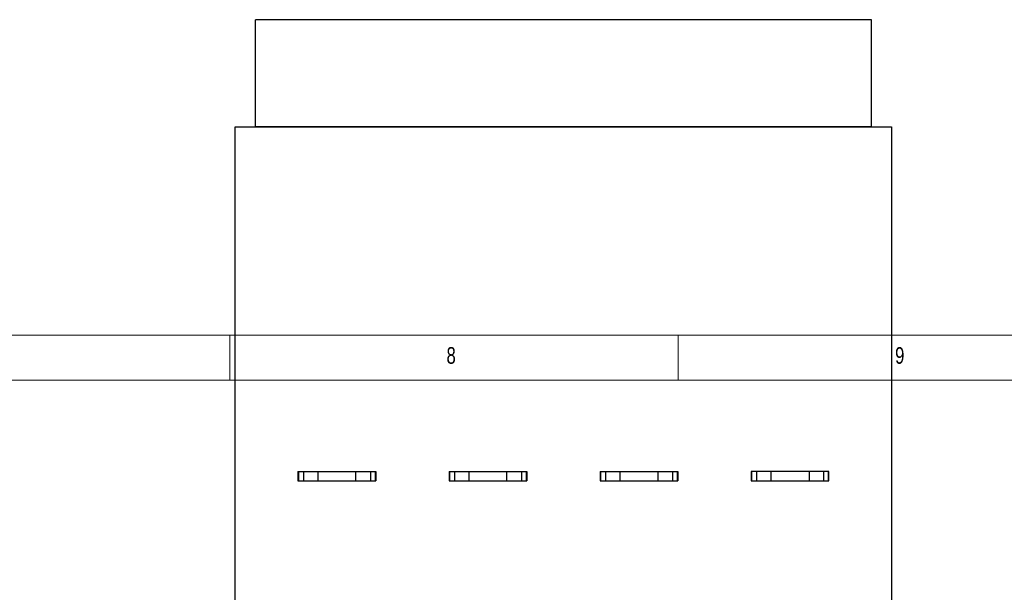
# Model space of a CAD drawing. Header units: millimetres. Extents: x 5 to 589, y 5 to 450.
# Tile 82 of 91: x 324 to 433, y 386 to 450. Entities that reach past the tile are written whole.
import ezdxf

# ---------------------------------------------------------------- set-up
doc = ezdxf.new("R2010")
doc.units = ezdxf.units.MM
doc.layers.add('NOTES', color=6, linetype='Continuous')
doc.layers.add('TRAIT-FORT', color=4, linetype='Continuous', lineweight=25)
doc.styles.add('SLDTEXTSTYLE0', font='TXT', dxfattribs={"width": 0.75})

msp = doc.modelspace()

# ---------------------------------------------------------------- linework, layer by layer
at = {"color": 7, "linetype": 'Continuous', "lineweight": 18}
for p, q in [((589, 415), (5, 415)), ((347, 410), (347, 415)), ((397, 415), (397, 410)), ((584, 410), (10, 410))]:
    msp.add_line(p, q, dxfattribs=at)
at = {"layer": 'TRAIT-FORT', "color": 4, "linetype": 'Continuous', "lineweight": 25}
for p, q in [((418.52899, 450.15663), (349.86232, 450.15663)), ((349.86232, 438.2233), (349.86232, 450.15663)), ((418.52899, 438.2233), (418.52899, 450.15663)), ((347.62899, 382.93997), (347.62899, 438.2233)), ((347.62899, 438.2233), (420.76232, 438.2233)), ((418.52899, 438.2233), (349.86232, 438.2233)), ((420.76232, 438.2233), (420.76232, 382.93997)), ((354.61232, 399.80663), (354.61232, 398.7733)), ((354.61232, 399.80663), (354.67327, 399.80663)), ((354.67327, 399.80663), (354.67327, 398.7733)), ((354.67327, 399.80663), (355.21168, 399.80663)), ((355.21168, 399.80663), (355.21168, 398.7733)), ((355.21168, 399.80663), (356.81862, 399.80663)), ((356.81862, 399.80663), (356.81862, 398.7733)), ((356.81862, 399.80663), (361.07269, 399.80663)), ((361.07269, 398.7733), (361.07269, 399.80663)), ((361.07269, 399.80663), (362.67962, 399.80663)), ((362.67962, 399.80663), (362.67962, 398.7733)), ((362.67962, 399.80663), (363.21804, 399.80663)), ((363.21804, 399.80663), (363.21804, 398.7733)), ((363.21804, 399.80663), (363.27899, 399.80663)), ((363.27899, 399.80663), (363.27899, 398.7733)), ((371.44565, 399.80663), (371.44565, 398.7733)), ((371.44565, 399.80663), (371.5066, 399.80663)), ((371.5066, 399.80663), (371.5066, 398.7733)), ((371.5066, 399.80663), (372.04502, 399.80663)), ((372.04502, 399.80663), (372.04502, 398.7733)), ((372.04502, 399.80663), (373.65195, 399.80663)), ((373.65195, 399.80663), (373.65195, 398.7733)), ((373.65195, 399.80663), (377.90602, 399.80663)), ((377.90602, 398.7733), (377.90602, 399.80663)), ((377.90602, 399.80663), (379.51296, 399.80663)), ((379.51296, 399.80663), (379.51296, 398.7733)), ((379.51296, 399.80663), (380.05137, 399.80663)), ((380.05137, 399.80663), (380.05137, 398.7733)), ((380.05137, 399.80663), (380.11232, 399.80663)), ((380.11232, 399.80663), (380.11232, 398.7733)), ((388.27899, 399.80663), (388.27899, 398.7733)), ((388.27899, 399.80663), (388.33993, 399.80663)), ((388.33993, 399.80663), (388.33993, 398.7733)), ((388.33993, 399.80663), (388.87835, 399.80663)), ((388.87835, 399.80663), (388.87835, 398.7733)), ((388.87835, 399.80663), (390.48529, 399.80663)), ((390.48529, 399.80663), (390.48529, 398.7733)), ((390.48529, 399.80663), (394.73935, 399.80663)), ((394.73935, 398.7733), (394.73935, 399.80663)), ((394.73935, 399.80663), (396.34629, 399.80663)), ((396.34629, 399.80663), (396.34629, 398.7733)), ((396.34629, 399.80663), (396.88471, 399.80663)), ((396.88471, 399.80663), (396.88471, 398.7733)), ((396.88471, 399.80663), (396.94565, 399.80663)), ((396.94565, 399.80663), (396.94565, 398.7733)), ((405.11232, 399.80663), (405.11232, 398.7733)), ((405.17327, 399.80663), (405.11232, 399.80663)), ((405.17327, 399.80663), (405.17327, 398.7733)), ((405.71168, 399.80663), (405.17327, 399.80663)), ((405.71168, 399.80663), (405.71168, 398.7733)), ((407.31862, 399.80663), (405.71168, 399.80663)), ((407.31862, 399.80663), (407.31862, 398.7733)), ((411.57269, 399.80663), (407.31862, 399.80663)), ((411.57269, 399.80663), (411.57269, 398.7733)), ((413.17962, 399.80663), (411.57269, 399.80663)), ((413.17962, 399.80663), (413.17962, 398.7733)), ((413.71804, 399.80663), (413.17962, 399.80663)), ((413.71804, 399.80663), (413.71804, 398.7733)), ((413.77899, 399.80663), (413.71804, 399.80663)), ((413.77899, 398.7733), (413.77899, 399.80663)), ((354.61232, 398.7733), (354.67327, 398.7733)), ((354.67327, 398.7733), (355.21168, 398.7733)), ((355.21168, 398.7733), (356.81862, 398.7733)), ((356.81862, 398.7733), (361.07269, 398.7733)), ((361.07269, 398.7733), (362.67962, 398.7733)), ((362.67962, 398.7733), (363.21804, 398.7733)), ((363.21804, 398.7733), (363.27899, 398.7733)), ((371.44565, 398.7733), (371.5066, 398.7733)), ((371.5066, 398.7733), (372.04502, 398.7733)), ((372.04502, 398.7733), (373.65195, 398.7733)), ((373.65195, 398.7733), (377.90602, 398.7733)), ((377.90602, 398.7733), (379.51296, 398.7733)), ((379.51296, 398.7733), (380.05137, 398.7733)), ((380.05137, 398.7733), (380.11232, 398.7733)), ((388.27899, 398.7733), (388.33993, 398.7733)), ((388.33993, 398.7733), (388.87835, 398.7733)), ((388.87835, 398.7733), (390.48529, 398.7733)), ((390.48529, 398.7733), (394.73935, 398.7733)), ((394.73935, 398.7733), (396.34629, 398.7733)), ((396.34629, 398.7733), (396.88471, 398.7733)), ((396.88471, 398.7733), (396.94565, 398.7733)), ((405.11232, 398.7733), (405.17327, 398.7733)), ((405.17327, 398.7733), (405.71168, 398.7733)), ((405.71168, 398.7733), (407.31862, 398.7733)), ((407.31862, 398.7733), (411.57269, 398.7733)), ((411.57269, 398.7733), (413.17962, 398.7733)), ((413.17962, 398.7733), (413.71804, 398.7733)), ((413.71804, 398.7733), (413.77899, 398.7733))]:
    msp.add_line(p, q, dxfattribs=at)

# ---------------------------------------------------------------- texts
at = {"layer": 'NOTES', "color": 211, "char_height": 1.85208, "attachment_point": 1, "style": 'SLDTEXTSTYLE0'}
for s, insert in [('8', (371.16667, 413.66802)), ('9', (421.16667, 413.66802))]:
    msp.add_mtext(s, dxfattribs=dict(at, insert=insert))

doc.saveas('drawing.dxf')
